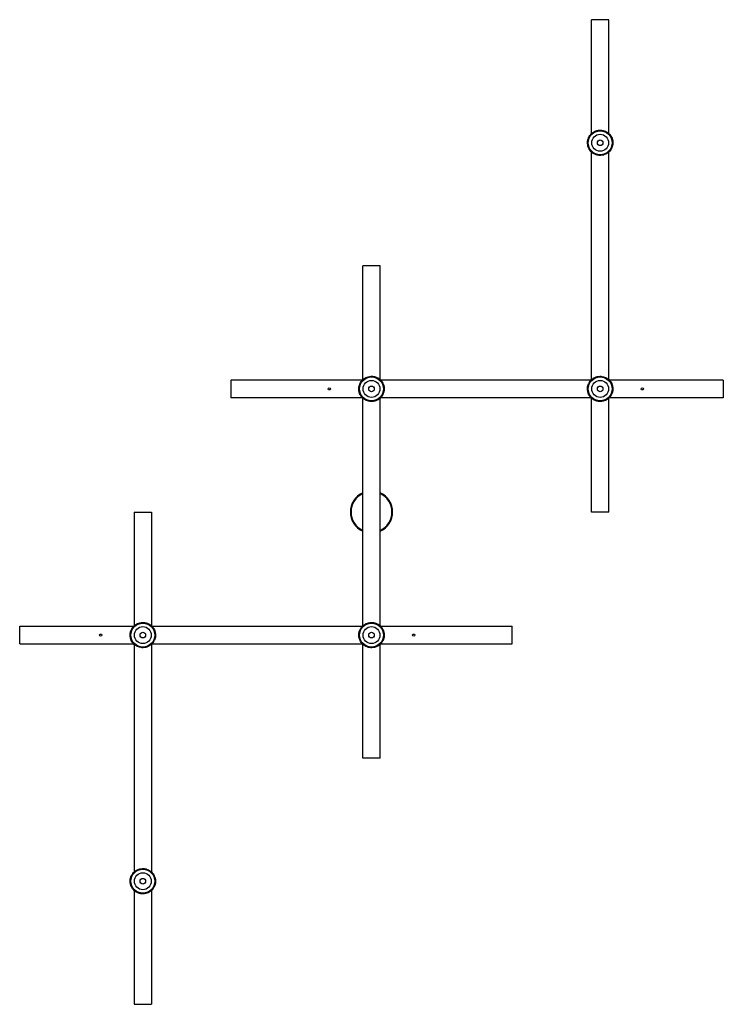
# Paper-space layout '_Superior' of a CAD drawing. Header units: millimetres. Extents: x -650 to 350, y -875 to 525.
import ezdxf

# ---------------------------------------------------------------- set-up
doc = ezdxf.new("R2010")
doc.units = ezdxf.units.MM

psp = doc.layouts.new('_Superior')

# ---------------------------------------------------------------- linework, layer by layer
at = {"color": 7, "linetype": 'Continuous', "lineweight": 25}
for p, q in [((187.5, 525), (162.5, 525)), ((162.5, 362.9), (162.5, 525)), ((187.5, 362.9), (187.5, 525)), ((191.9, 354.5), (192.4, 354.7)), ((192.4, 354.7), (191.9, 354.5)), ((162.5, 12.8), (162.5, 337.1)), ((187.5, 12.9), (187.5, 337.1)), ((-162.5, 12.9), (-162.5, 175)), ((-137.5, 175), (-162.5, 175)), ((-137.5, 12.9), (-137.5, 175)), ((-162.9, 12.5), (-350, 12.5)), ((-350, 12.5), (-350, -12.5)), ((162.5, 12.5), (-137.1, 12.5)), ((-133.1, 4.5), (-132.6, 4.7)), ((-132.6, 4.7), (-133.1, 4.5)), ((186.9, 12.8), (187.2, 13.2)), ((187.2, 13.2), (186.9, 12.8)), ((350, 12.5), (187.5, 12.5)), ((350, 12.5), (350, -12.5)), ((-162.9, -12.5), (-350, -12.5)), ((-162.5, -337.2), (-162.5, -12.9)), ((-137.5, -337.2), (-137.5, -12.9)), ((162.5, -12.5), (-137.1, -12.5)), ((162.5, -175), (162.5, -12.9)), ((350, -12.5), (187.5, -12.5)), ((187.5, -175), (187.5, -12.8)), ((-487.5, -175), (-487.5, -337.2)), ((-487.5, -175), (-462.5, -175)), ((-462.5, -175), (-462.5, -337.1)), ((187.5, -175), (162.5, -175)), ((-650, -337.5), (-487.5, -337.5)), ((-650, -362.5), (-650, -337.5)), ((-463.1, -337.2), (-462.8, -336.8)), ((-462.8, -336.8), (-463.1, -337.2)), ((-462.5, -337.5), (-162.5, -337.5)), ((-137.5, -337.5), (50, -337.5)), ((-136.9, -338.4), (-136.5, -338.1)), ((-136.5, -338.1), (-136.9, -338.4)), ((50, -362.5), (50, -337.5)), ((-650, -362.5), (-487.5, -362.5)), ((-487.5, -362.9), (-487.5, -687.2)), ((-462.5, -362.5), (-162.5, -362.5)), ((-462.5, -362.8), (-462.5, -687.2)), ((-162.5, -525), (-162.5, -362.8)), ((-137.5, -362.5), (50, -362.5)), ((-137.5, -525), (-137.5, -362.8)), ((-137.5, -525), (-162.5, -525)), ((-461.9, -688.4), (-461.5, -688.1)), ((-461.5, -688.1), (-461.9, -688.4)), ((-487.5, -712.8), (-487.5, -875)), ((-462.5, -712.8), (-462.5, -875)), ((-487.5, -875), (-462.5, -875))]:
    psp.add_line(p, q, dxfattribs=at)
for centre, radius in [((175, 350), 17.5), ((175, 350), 17), ((175, 350), 12), ((175, 350), 4), ((-150, 0), 17.5), ((-150, 0), 17), ((175, 0), 17.5), ((175, 0), 17), ((-210, 0), 1.5), ((-150, 0), 12), ((-150, 0), 4), ((175, 0), 12), ((175, 0), 4), ((235, 0), 1.5), ((-475, -350), 17.5), ((-475, -350), 17), ((-150, -350), 17.5), ((-150, -350), 17), ((-535, -350), 1.5), ((-475, -350), 12), ((-475, -350), 4), ((-150, -350), 12), ((-150, -350), 4), ((-90, -350), 1.5), ((-475, -700), 17.5), ((-475, -700), 17), ((-475, -700), 12), ((-475, -700), 4)]:
    psp.add_circle(centre, radius, dxfattribs=at)
for start, end in [(114.6243, 245.3757), (294.6243, 65.3757)]:
    psp.add_arc((-150, -175), 30, start, end, dxfattribs=at)
at = {"color": 8, "linetype": 'Continuous', "lineweight": 25}
for start, end in [(115.5332, 244.4668), (295.5332, 64.4668)]:
    psp.add_arc((-150, -175), 29, start, end, dxfattribs=at)
at = {"color": 7, "linetype": 'Continuous', "lineweight": 25}
for points in [[(192.4, 354.7), (192.1, 355.8), (191.7, 356.9), (190.6, 359), (190, 360), (188.6, 361.9), (187.7, 362.8), (186.4, 363.9), (186, 364.3), (185, 365), (184.5, 365.3), (183, 366.2), (181.9, 366.7), (179.7, 367.4), (178.5, 367.7), (176.8, 367.9), (176.2, 368), (175, 368), (174.4, 368), (172.7, 367.9), (171.5, 367.7), (169.2, 367.1), (168.1, 366.7), (166.5, 365.9), (166, 365.6), (165, 365), (164.5, 364.6), (163.1, 363.6), (162.3, 362.8), (160.7, 361), (160, 360), (159.1, 358.5), (158.8, 358), (158.4, 356.9), (158.1, 356.3), (157.6, 354.7), (157.3, 353.5), (157, 351.2), (157, 350), (157.1, 347.6), (157.3, 346.5), (157.9, 344.2), (158.3, 343.1), (159.4, 341), (160, 340), (161.4, 338.1), (162.3, 337.2), (163.6, 336.1), (164, 335.7), (165, 335), (165.5, 334.7), (167, 333.8), (168.1, 333.3), (170.3, 332.6), (171.5, 332.3), (173.2, 332.1), (173.8, 332), (175, 332), (175.6, 332), (177.3, 332.1), (178.5, 332.3), (180.8, 332.9), (181.9, 333.3), (183.5, 334.1), (184, 334.4), (185, 335), (185.5, 335.4), (186.9, 336.4), (187.7, 337.2), (189.3, 339), (190, 340), (190.9, 341.5), (191.2, 342), (191.6, 343.1), (191.9, 343.7), (192.4, 345.3), (192.7, 346.5), (193, 348.8), (193, 350), (192.9, 352.4), (192.7, 353.5), (192.4, 354.7)], [(-132.6, 4.7), (-132.9, 5.8), (-133.3, 6.9), (-134.4, 9), (-135, 10), (-136.4, 11.9), (-137.3, 12.8), (-138.6, 13.9), (-139, 14.3), (-140, 15), (-140.5, 15.3), (-142, 16.2), (-143.1, 16.7), (-145.3, 17.4), (-146.5, 17.7), (-148.2, 17.9), (-148.8, 18), (-150, 18), (-150.6, 18), (-152.3, 17.9), (-153.5, 17.7), (-155.8, 17.1), (-156.9, 16.7), (-158.5, 15.9), (-159, 15.6), (-160, 15), (-160.5, 14.6), (-161.9, 13.6), (-162.7, 12.8), (-164.3, 11), (-165, 10), (-165.9, 8.5), (-166.2, 8), (-166.6, 6.9), (-166.9, 6.3), (-167.4, 4.7), (-167.7, 3.5), (-168, 1.2), (-168, 0), (-167.9, -2.4), (-167.7, -3.5), (-167.1, -5.8), (-166.7, -6.9), (-165.6, -9), (-165, -10), (-163.6, -11.9), (-162.7, -12.8), (-161.4, -13.9), (-161, -14.3), (-160, -15), (-159.5, -15.3), (-158, -16.2), (-156.9, -16.7), (-154.7, -17.4), (-153.5, -17.7), (-151.8, -17.9), (-151.2, -18), (-150, -18), (-149.4, -18), (-147.7, -17.9), (-146.5, -17.7), (-144.2, -17.1), (-143.1, -16.7), (-141.5, -15.9), (-141, -15.6), (-140, -15), (-139.5, -14.6), (-138.1, -13.6), (-137.3, -12.8), (-135.7, -11), (-135, -10), (-134.1, -8.5), (-133.8, -8), (-133.4, -6.9), (-133.1, -6.3), (-132.6, -4.7), (-132.3, -3.5), (-132, -1.2), (-132, 0), (-132.1, 2.4), (-132.3, 3.5), (-132.6, 4.7)], [(187.2, 13.2), (186.4, 14), (185.4, 14.7), (183.4, 15.9), (182.4, 16.5), (180.1, 17.3), (179, 17.6), (177.3, 17.9), (176.7, 17.9), (175.5, 18), (174.9, 18), (173.2, 17.9), (172, 17.8), (169.7, 17.2), (168.5, 16.8), (166.9, 16.1), (166.4, 15.8), (165.4, 15.3), (164.9, 14.9), (163.5, 13.9), (162.6, 13.1), (161, 11.4), (160.3, 10.4), (159.3, 8.9), (159.1, 8.4), (158.6, 7.4), (158.3, 6.8), (157.7, 5.2), (157.4, 4), (157, 1.7), (157, 0.5), (157, -1.3), (157.1, -1.9), (157.2, -3), (157.4, -3.6), (157.8, -5.3), (158.1, -6.4), (159.1, -8.6), (159.7, -9.6), (161.1, -11.5), (161.9, -12.4), (163.6, -14), (164.6, -14.7), (166.6, -15.9), (167.6, -16.5), (169.9, -17.3), (171, -17.6), (172.7, -17.9), (173.3, -17.9), (174.5, -18), (175.1, -18), (176.8, -17.9), (178, -17.8), (180.3, -17.2), (181.5, -16.8), (183.1, -16.1), (183.6, -15.8), (184.6, -15.3), (185.1, -14.9), (186.5, -13.9), (187.4, -13.1), (189, -11.4), (189.7, -10.4), (190.7, -8.9), (190.9, -8.4), (191.4, -7.4), (191.7, -6.8), (192.3, -5.2), (192.6, -4), (193, -1.7), (193, -0.5), (193, 1.3), (192.9, 1.9), (192.8, 3), (192.6, 3.6), (192.2, 5.3), (191.9, 6.4), (190.9, 8.6), (190.3, 9.6), (188.9, 11.5), (188.1, 12.4), (187.2, 13.2)], [(-462.8, -336.8), (-463.6, -336), (-464.6, -335.3), (-466.6, -334), (-467.7, -333.5), (-469.9, -332.7), (-471, -332.4), (-472.8, -332.1), (-473.3, -332.1), (-474.5, -332), (-475.1, -332), (-476.9, -332.1), (-478, -332.2), (-480.3, -332.8), (-481.5, -333.2), (-483.1, -333.9), (-483.6, -334.2), (-484.6, -334.8), (-485.1, -335.1), (-486.5, -336.1), (-487.4, -336.9), (-489, -338.6), (-489.7, -339.6), (-490.7, -341.1), (-490.9, -341.6), (-491.4, -342.7), (-491.7, -343.2), (-492.3, -344.8), (-492.6, -346), (-493, -348.3), (-493, -349.5), (-493, -351.3), (-492.9, -351.9), (-492.7, -353), (-492.6, -353.6), (-492.2, -355.3), (-491.9, -356.4), (-490.9, -358.6), (-490.3, -359.6), (-488.9, -361.5), (-488.1, -362.4), (-486.4, -364), (-485.4, -364.7), (-483.4, -366), (-482.3, -366.5), (-480.1, -367.3), (-479, -367.6), (-477.2, -367.9), (-476.7, -367.9), (-475.5, -368), (-474.9, -368), (-473.1, -367.9), (-472, -367.8), (-469.7, -367.2), (-468.5, -366.8), (-466.9, -366.1), (-466.4, -365.8), (-465.4, -365.2), (-464.9, -364.9), (-463.5, -363.9), (-462.6, -363.1), (-461, -361.4), (-460.3, -360.4), (-459.3, -358.9), (-459.1, -358.4), (-458.6, -357.3), (-458.3, -356.8), (-457.7, -355.2), (-457.4, -354), (-457, -351.7), (-457, -350.5), (-457, -348.7), (-457.1, -348.1), (-457.3, -347), (-457.4, -346.4), (-457.8, -344.7), (-458.1, -343.6), (-459.1, -341.4), (-459.7, -340.4), (-461.1, -338.5), (-461.9, -337.6), (-462.8, -336.8)], [(-136.5, -338.1), (-137.3, -337.2), (-138.2, -336.4), (-140, -335), (-141.1, -334.3), (-143.2, -333.3), (-144.3, -332.9), (-146, -332.4), (-146.6, -332.3), (-147.7, -332.1), (-148.3, -332.1), (-150.1, -332), (-151.3, -332), (-153.6, -332.3), (-154.8, -332.6), (-156.4, -333.2), (-157, -333.4), (-158, -333.9), (-158.6, -334.2), (-160.1, -335), (-161, -335.7), (-162.8, -337.3), (-163.6, -338.2), (-164.7, -339.6), (-165, -340.1), (-165.6, -341.1), (-165.9, -341.6), (-166.7, -343.2), (-167.1, -344.3), (-167.7, -346.6), (-167.9, -347.7), (-168, -349.5), (-168, -350.1), (-168, -351.3), (-167.9, -351.8), (-167.7, -353.6), (-167.4, -354.7), (-166.6, -357), (-166.1, -358.1), (-164.9, -360.1), (-164.2, -361.1), (-162.7, -362.8), (-161.8, -363.6), (-160, -365), (-158.9, -365.7), (-156.8, -366.7), (-155.7, -367.1), (-154, -367.6), (-153.4, -367.7), (-152.3, -367.9), (-151.7, -367.9), (-149.9, -368), (-148.7, -368), (-146.4, -367.7), (-145.2, -367.4), (-143.6, -366.8), (-143, -366.6), (-142, -366.1), (-141.4, -365.8), (-139.9, -365), (-139, -364.3), (-137.2, -362.7), (-136.4, -361.8), (-135.3, -360.4), (-135, -359.9), (-134.4, -358.9), (-134.1, -358.4), (-133.3, -356.8), (-132.9, -355.7), (-132.3, -353.4), (-132.1, -352.3), (-132, -350.5), (-132, -349.9), (-132, -348.7), (-132.1, -348.2), (-132.3, -346.4), (-132.6, -345.3), (-133.4, -343), (-133.9, -341.9), (-135.1, -339.9), (-135.8, -338.9), (-136.5, -338.1)], [(-461.5, -688.1), (-462.3, -687.2), (-463.2, -686.4), (-465, -685), (-466.1, -684.3), (-468.2, -683.3), (-469.3, -682.9), (-471, -682.4), (-471.6, -682.3), (-472.7, -682.1), (-473.3, -682.1), (-475.1, -682), (-476.3, -682), (-478.6, -682.3), (-479.8, -682.6), (-481.4, -683.2), (-482, -683.4), (-483, -683.9), (-483.6, -684.2), (-485.1, -685), (-486, -685.7), (-487.8, -687.3), (-488.6, -688.2), (-489.7, -689.6), (-490, -690.1), (-490.6, -691.1), (-490.9, -691.6), (-491.7, -693.2), (-492.1, -694.3), (-492.7, -696.6), (-492.9, -697.7), (-493, -699.5), (-493, -700.1), (-493, -701.3), (-492.9, -701.8), (-492.7, -703.6), (-492.4, -704.7), (-491.6, -707), (-491.1, -708.1), (-489.9, -710.1), (-489.2, -711.1), (-487.7, -712.8), (-486.8, -713.6), (-485, -715), (-483.9, -715.7), (-481.8, -716.7), (-480.7, -717.1), (-479, -717.6), (-478.4, -717.7), (-477.3, -717.9), (-476.7, -717.9), (-474.9, -718), (-473.7, -718), (-471.4, -717.7), (-470.2, -717.4), (-468.6, -716.8), (-468, -716.6), (-467, -716.1), (-466.4, -715.8), (-464.9, -715), (-464, -714.3), (-462.2, -712.7), (-461.4, -711.8), (-460.3, -710.4), (-460, -709.9), (-459.4, -708.9), (-459.1, -708.4), (-458.3, -706.8), (-457.9, -705.7), (-457.3, -703.4), (-457.1, -702.3), (-457, -700.5), (-457, -699.9), (-457, -698.7), (-457.1, -698.2), (-457.3, -696.4), (-457.6, -695.3), (-458.4, -693), (-458.9, -691.9), (-460.1, -689.9), (-460.8, -688.9), (-461.5, -688.1)]]:
    psp.add_open_spline(points, degree=3, knots=[0, 0, 0, 0, 0.03125, 0.03125, 0.0625, 0.0625, 0.09375, 0.09375, 0.109375, 0.109375, 0.125, 0.125, 0.15625, 0.15625, 0.1875, 0.1875, 0.203125, 0.203125, 0.21875, 0.21875, 0.25, 0.25, 0.28125, 0.28125, 0.296875, 0.296875, 0.3125, 0.3125, 0.34375, 0.34375, 0.375, 0.375, 0.390625, 0.390625, 0.40625, 0.40625, 0.4375, 0.4375, 0.46875, 0.46875, 0.5, 0.5, 0.53125, 0.53125, 0.5625, 0.5625, 0.59375, 0.59375, 0.609375, 0.609375, 0.625, 0.625, 0.65625, 0.65625, 0.6875, 0.6875, 0.703125, 0.703125, 0.71875, 0.71875, 0.75, 0.75, 0.78125, 0.78125, 0.796875, 0.796875, 0.8125, 0.8125, 0.84375, 0.84375, 0.875, 0.875, 0.890625, 0.890625, 0.90625, 0.90625, 0.9375, 0.9375, 0.96875, 0.96875, 1, 1, 1, 1], dxfattribs=at)

doc.saveas('drawing.dxf')
